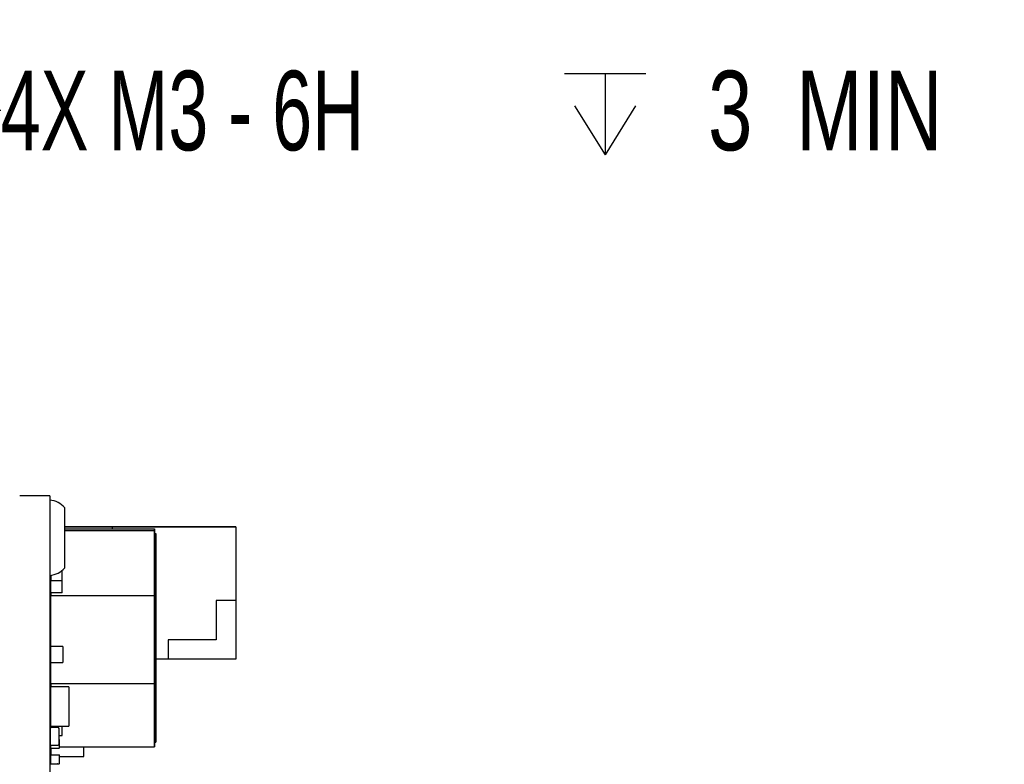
# Paper-space layout 'RJ45 body' of a CAD drawing. Header units: millimetres. Extents: x 5 to 274, y 4 to 211.
# Tile 7 of 20: x 133 to 165, y 117 to 142. Entities that reach past the tile are written whole.
import ezdxf

# ---------------------------------------------------------------- set-up
doc = ezdxf.new("R2010")
doc.units = ezdxf.units.MM
doc.layers.add('DIMENSIONS', color=8, linetype='Continuous')
doc.styles.add('SLDTEXTSTYLE0', font='TXT', dxfattribs={"width": 0.75})
doc.styles.add('SLDTEXTSTYLE5', font='TXT', dxfattribs={"width": 0.675})
doc.dimstyles.new('SLDDIMSTYLE9', dxfattribs={"dimtxt": 2.645833, "dimasz": 3.302, "dimexe": 0, "dimexo": 0.0625, "dimgap": 0.661458, "dimtad": 0, "dimtih": 1, "dimtoh": 1, "dimdec": 6, "dimrnd": 1e-09, "dimzin": 12, "dimdsep": 46, "dimtxsty": 'SLDTEXTSTYLE0', "dimsah": 1, "dimcen": 0, "dimadec": 0, "dimazin": 3, "dimtfac": 1, "dimtofl": 0, "dimtmove": 0, "dimatfit": 3, "dimfxl": 1, "dimfrac": 2, "dimtolj": 1, "dimtzin": 12, "dimarcsym": 0})

# ---------------------------------------------------------------- blocks, each defined once
blk = doc.blocks.new('SW_SYMBOL_HOLE_DEPTH')
at = {"layer": 'DIMENSIONS', "color": 0}
for p, q in [((0, 875), (800, 875)), ((400, 875), (400, 75)), ((100, 555), (400, 75)), ((700, 555), (400, 75))]:
    blk.add_line(p, q, dxfattribs=at)
blk = doc.blocks.new('_D_24')
at = {"layer": 'DIMENSIONS'}
for p, q in [((119.366, 145.197), (130.36, 139.192)), ((130.36, 139.192), (131.917, 139.192))]:
    blk.add_line(p, q, dxfattribs=at)
blk.add_solid([(119.366, 145.197), (122.02, 143.169), (122.507, 144.06)], dxfattribs=at)
at = {"layer": 'DIMENSIONS', "xscale": 0.003379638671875, "yscale": 0.003379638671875, "zscale": 0.003379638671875}
blk.add_blockref('SW_SYMBOL_HOLE_DEPTH', (150.654, 137.457), dxfattribs=at)
at = {"layer": 'DIMENSIONS', "attachment_point": 1}
for s, insert, char_height, style in [('4X M3 - 6H', (131.917, 140.501), 2.6458, 'SLDTEXTSTYLE5'), ('3', (155.429, 140.501), 2.646, 'SLDTEXTSTYLE0'), ('MIN', (158.359, 140.501), 2.6458, 'SLDTEXTSTYLE0')]:
    blk.add_mtext(s, dxfattribs=dict(at, insert=insert, char_height=char_height, style=style))

psp = doc.layouts.new('RJ45 body')

# ---------------------------------------------------------------- linework, layer by layer
at = {"color": 7, "linetype": 'Continuous', "lineweight": 25}
for p, q in [((133.5491738, 126.3718718), (132.5491738, 126.3718718)), ((133.5491738, 126.3718718), (133.5491738, 125.4718718)), ((134.0491738, 123.9718718), (134.0491738, 125.9718718)), ((133.5491738, 125.4718718), (133.5491738, 99.4718718)), ((135.6291765, 125.3323924), (134.0491738, 125.3323923)), ((134.0491738, 125.3323919), (135.6291765, 125.332392)), ((135.6291765, 125.322392), (134.0491738, 125.3223919)), ((134.0491738, 125.2675872), (137.0291793, 125.2675871)), ((134.0491738, 125.2162209), (137.0291792, 125.2162208)), ((139.7291765, 125.3323926), (135.6291765, 125.3323924)), ((135.6291765, 125.3323924), (135.6291765, 125.3323924)), ((135.6291765, 125.332392), (139.7291765, 125.3323921)), ((135.6291765, 125.2675871), (135.6291765, 125.332392)), ((135.6291765, 125.332392), (135.6291765, 125.332392)), ((137.0291792, 125.2162208), (137.029179, 123.0362658)), ((137.029179, 122.9555096), (137.0291792, 125.0671636)), ((137.0291793, 125.2675871), (137.0291792, 125.2162208)), ((137.0291792, 125.0671636), (137.0291793, 125.1163705)), ((137.0791792, 125.0671636), (137.0291792, 125.0671636)), ((137.0291793, 123.1632317), (137.0291793, 125.2675871)), ((137.0291793, 125.1163705), (137.0791793, 125.1163705)), ((137.0791792, 125.0671636), (137.079179, 122.9555096)), ((137.0791793, 125.1163705), (137.0791792, 125.0671636)), ((137.0791793, 123.1216121), (137.0791793, 125.1163705)), ((139.7291765, 125.3323921), (139.7291765, 125.3323926)), ((139.7291765, 125.3323921), (139.7291766, 122.8823921)), ((133.5791766, 123.7249386), (133.5791766, 123.5374601)), ((133.959179, 123.1459923), (133.9591791, 123.8859109)), ((133.5791793, 123.1459923), (133.5791793, 123.5374601)), ((133.9591793, 123.5374601), (133.5791793, 123.5374601)), ((133.959179, 123.1459923), (133.579179, 123.1459923)), ((133.579179, 123.1459923), (133.579179, 123.0362659)), ((137.0291792, 120.2522525), (137.0291793, 123.1632317)), ((137.0791791, 123.17044), (137.0791791, 123.1584501)), ((137.0791791, 123.1198594), (137.0791791, 122.8120471)), ((137.0791792, 120.3330087), (137.0791793, 123.1216121)), ((137.029179, 123.0362658), (133.579179, 123.0362659)), ((133.579179, 121.3533733), (133.579179, 123.0362659)), ((137.029179, 123.0362658), (137.0291789, 120.1252866)), ((137.0291789, 120.1669062), (137.029179, 122.9555096)), ((137.029179, 122.9555096), (137.079179, 122.9555096)), ((137.079179, 122.9555096), (137.0791789, 120.1669062)), ((139.7291766, 122.8823921), (139.0791766, 122.8823921)), ((139.0791766, 122.8823921), (139.0791767, 121.5823921)), ((139.7291766, 122.8823922), (139.7291767, 120.9323922)), ((137.0791792, 121.8683063), (137.0791792, 122.2547109)), ((137.0791792, 121.6803279), (137.0791791, 121.0524735)), ((137.0791791, 121.0761413), (137.0791791, 121.6029293)), ((139.0791767, 121.5823921), (137.4791767, 121.582392)), ((137.4791767, 121.582392), (137.4791767, 120.932392)), ((133.9791783, 121.3533733), (133.5791791, 121.3533733)), ((133.5791791, 120.8293738), (133.5791791, 121.3533733)), ((133.9791783, 121.3533733), (133.9791783, 120.8293738)), ((133.5791789, 120.1252867), (133.579179, 120.8293738)), ((133.5791791, 120.8293738), (133.9791783, 120.8293738)), ((137.0791791, 121.0186348), (137.0791791, 120.3907805)), ((137.0791791, 120.4144482), (137.0791791, 120.9412362)), ((137.4791767, 120.932392), (137.0791791, 120.932392)), ((137.0791791, 120.251991), (137.0791791, 120.907971)), ((137.0791791, 120.8906563), (137.0791791, 120.3317897)), ((139.7291767, 120.9323922), (137.4791767, 120.9323921)), ((133.5791789, 120.1252867), (133.5791789, 120.0118737)), ((133.5791789, 120.1252867), (137.0291789, 120.1252866)), ((137.0291789, 118.1721478), (137.0291789, 120.1669062)), ((137.0291789, 120.1669062), (137.0791789, 120.1669062)), ((137.0291789, 120.1252866), (137.0291789, 118.0209312)), ((137.029179, 118.0722975), (137.0291792, 120.2522525)), ((137.0791789, 120.1669062), (137.0791789, 118.1721478)), ((137.079179, 118.2213547), (137.0791792, 120.3330087)), ((137.079179, 119.7527552), (137.0791791, 120.2795431)), ((137.0791791, 120.3569417), (137.0791791, 119.7290874)), ((137.0791791, 119.5902979), (137.0791791, 120.246278)), ((137.0791791, 120.2289632), (137.0791791, 119.6700966)), ((133.5691785, 119.8521776), (133.5691785, 119.6621776)), ((133.5791791, 118.7118738), (133.5791791, 120.0118737)), ((134.1791779, 120.0118737), (133.5791791, 120.0118737)), ((134.1791779, 120.0118737), (134.1791779, 118.7118738)), ((133.5691785, 119.6621776), (133.5691785, 119.5670391)), ((133.5691785, 119.6621776), (133.5791785, 119.6621776)), ((133.5691785, 119.5670391), (133.5691785, 119.5187793)), ((133.5691785, 119.5670391), (133.5791785, 119.5670391)), ((133.5691785, 119.5187793), (133.5791785, 119.5187793)), ((137.079179, 118.9286048), (137.079179, 119.5845849)), ((137.079179, 119.5672701), (137.079179, 119.0084036)), ((133.5691785, 119.1021433), (133.5691785, 119.0621777)), ((133.5791785, 119.1021433), (133.5691785, 119.1021433)), ((133.5691785, 119.0621776), (133.5691785, 119.0621777)), ((133.5691785, 119.0621777), (133.5791785, 119.0621777)), ((133.5691785, 119.0621776), (133.5691785, 118.8721776)), ((133.5791785, 119.0621776), (133.5691785, 119.0621776)), ((133.5691785, 118.8721776), (133.5691785, 118.651786)), ((133.5591792, 118.6217869), (133.5591792, 118.1217869)), ((133.5591792, 118.1217868), (133.5591792, 118.6217868)), ((133.579179, 118.7118738), (133.579179, 118.6617867)), ((133.5791791, 118.7118738), (134.1791779, 118.7118738)), ((133.6091792, 118.6717869), (133.8091792, 118.6717869)), ((133.8091792, 118.6717868), (133.6091792, 118.6717868)), ((133.8576863, 118.6339136), (133.8576863, 118.6339137)), ((133.8591792, 118.1217868), (133.8591792, 118.6217868)), ((133.9591789, 118.3951596), (133.9591789, 118.7118738)), ((133.8591788, 118.2619585), (133.8691788, 118.2619585)), ((133.8591792, 118.3951596), (133.9591789, 118.3951596)), ((133.8691788, 117.9819585), (133.8691788, 118.2619585)), ((137.0291789, 118.1721478), (137.0791789, 118.1721478)), ((137.0791789, 118.1721478), (137.079179, 118.2213547)), ((133.560672, 118.1096601), (133.560672, 118.10966)), ((133.5691788, 118.0917874), (133.5691788, 117.9819585)), ((133.5791788, 117.9819585), (133.5691788, 117.9819585)), ((133.5791788, 117.9819585), (133.5791788, 117.9719585)), ((133.5791788, 117.9719585), (133.8591788, 117.9719585)), ((133.5791791, 117.9719585), (133.5791791, 117.7519581)), ((133.6091792, 118.0717868), (133.8091792, 118.0717868)), ((133.8591788, 117.9819585), (133.8691788, 117.9819585)), ((133.8591788, 117.9719585), (133.8591788, 117.9819585)), ((133.8691788, 118.0209313), (137.0291789, 118.0209312)), ((134.6791795, 117.6997536), (134.6791795, 118.0209313)), ((137.0291789, 118.0209312), (137.029179, 118.0722975)), ((133.5591792, 117.5017978), (133.5591792, 117.7017978)), ((133.5691788, 117.7419581), (133.5691788, 117.4619581)), ((133.5791788, 117.7419581), (133.5691788, 117.7419581)), ((133.5791788, 117.7519581), (133.8591788, 117.7519581)), ((133.5791788, 117.7419581), (133.5791788, 117.7519581)), ((133.8591788, 117.7419581), (133.8591788, 117.7519581)), ((133.8591788, 117.7419581), (133.8691788, 117.7419581)), ((133.8691788, 117.4619581), (133.8691788, 117.7419581)), ((133.8691788, 117.6997536), (134.6791795, 117.6997536)), ((133.5791788, 117.4619581), (133.5691788, 117.4619581)), ((133.5791788, 117.4619581), (133.5791788, 117.4519581)), ((133.5791788, 117.4519581), (133.8591788, 117.4519581)), ((133.6091792, 117.4517978), (133.6051796, 117.4519581)), ((133.6091792, 117.4517978), (133.8091792, 117.4517978)), ((133.8131789, 117.4519581), (133.8091792, 117.4517978)), ((133.8591788, 117.4619581), (133.8691788, 117.4619581)), ((133.8591788, 117.4519581), (133.8591788, 117.4619581))]:
    psp.add_line(p, q, dxfattribs=at)
at = {"color": 7, "linetype": 'Continuous', "lineweight": 25, "flags": 128}
psp.add_lwpolyline([(133.5591792, 118.1217869), (133.5601399, 118.1120324), (133.560672, 118.1096601)], dxfattribs=at)
at = {"color": 7, "linetype": 'Continuous', "lineweight": 25}
for centre, radius, start, end in [((133.4879263, 125.4743768), 0.75, 41.55407748, 85.31582017), ((133.4879263, 124.4693668), 0.75, 274.68417983, 318.44592252), ((133.5791785, 119.8521777), 0.01, 90, 180), ((133.5791785, 119.8521776), 0.01, 90, 180), ((133.5791785, 119.1021433), 0.01, 90, 180), ((133.5791785, 119.1021433), 0.01, 90, 180), ((133.5791785, 118.8721776), 0.01, 180, 270), ((133.6091792, 118.6217869), 0.05, 90, 179.9999975), ((133.6091792, 118.6217868), 0.05, 90, 179.9999975), ((133.8091792, 118.6217869), 0.05, 14.03626369, 90), ((133.8091792, 118.6217868), 0.05, 359.9999975, 90), ((133.8591788, 118.2619585), 0.01, 0, 90), ((133.8591788, 118.2619585), 0.01, 0, 90), ((133.6091792, 118.1217868), 0.05, 179.9999975, 270), ((133.5791788, 117.9819585), 0.01, 180, 270), ((133.8091792, 118.1217868), 0.05, 270, 0.0000025), ((133.8591788, 117.9819585), 0.01, 270, 0), ((133.6091792, 117.7017978), 0.05, 143.13086103, 179.9999975), ((133.6091792, 117.7017979), 0.05, 143.13086103, 179.9999975), ((133.6091792, 117.5017978), 0.05, 179.9999975, 216.86915566), ((133.5791788, 117.7419581), 0.01, 90, 180), ((133.5791788, 117.7419581), 0.01, 90, 180), ((133.8591788, 117.7419581), 0.01, 0, 90), ((133.8591788, 117.7419581), 0.01, 0, 90), ((133.5791788, 117.4619581), 0.01, 180, 270), ((133.8591788, 117.4619581), 0.01, 270, 0)]:
    psp.add_arc(centre, radius, start, end, dxfattribs=at)
for points, knots in [([(137.0791791, 123.8887507), (137.0791791, 123.8890204), (137.0791791, 123.8903688), (137.0791791, 123.8927198), (137.0791791, 123.8957119), (137.0791791, 123.8985555), (137.0791791, 123.9012517), (137.0791791, 123.9038), (137.0791791, 123.9062004), (137.0791791, 123.9084531), (137.0791791, 123.9105581), (137.0791791, 123.912516), (137.0791791, 123.914327), (137.0791791, 123.9159918), (137.0791791, 123.9175111), (137.0791791, 123.9188855), (137.0791791, 123.9201159), (137.0791791, 123.9212032), (137.0791791, 123.9221484), (137.0791791, 123.9229525), (137.0791791, 123.9236167), (137.0791791, 123.924142), (137.0791791, 123.9245298), (137.0791791, 123.9247812), (137.0791791, 123.9248975), (137.0791791, 123.92488), (137.0791791, 123.9247301), (137.0791791, 123.924449), (137.0791791, 123.9240382), (137.0791791, 123.9234991), (137.0791791, 123.9226109), (137.0791791, 123.9214714), (137.0791791, 123.9200864), (137.0791791, 123.9189263), (137.0791791, 123.9176461), (137.0791791, 123.9162474), (137.0791791, 123.9147313), (137.0791791, 123.9130994), (137.0791791, 123.9113528), (137.0791791, 123.9094931), (137.0791791, 123.9075214), (137.0791791, 123.9054391), (137.0791791, 123.9032475), (137.0791791, 123.9009478), (137.0791791, 123.8985413), (137.0791791, 123.8951919), (137.0791791, 123.8916335), (137.0791791, 123.8878714), (137.0791791, 123.8849491), (137.0791791, 123.8819271), (137.0791791, 123.8788067), (137.0791791, 123.8755889), (137.0791791, 123.8722748), (137.0791791, 123.8688655), (137.0791791, 123.865362), (137.0791791, 123.8605665), (137.0791791, 123.8555867), (137.0791791, 123.8504271), (137.0791791, 123.8464685), (137.0791791, 123.8424219), (137.0791791, 123.8382883), (137.0791791, 123.8340686), (137.0791791, 123.8297638), (137.0791791, 123.8239117), (137.0791791, 123.8178927), (137.0791791, 123.8117119), (137.0791791, 123.806994), (137.0791791, 123.7998089), (137.0791791, 123.7940017), (137.0791791, 123.7898535)], [0, 0, 0, 0, 0.0034841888, 0.0174215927, 0.0313589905, 0.0452963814, 0.0592337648, 0.0731711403, 0.0871085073, 0.1010458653, 0.1149832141, 0.1289205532, 0.1428578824, 0.1567952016, 0.1707325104, 0.1846698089, 0.1986070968, 0.2125443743, 0.2264816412, 0.2404188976, 0.2543561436, 0.2682933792, 0.2822306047, 0.29616782, 0.3101050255, 0.3240422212, 0.3379794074, 0.3519165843, 0.3658537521, 0.379790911, 0.3937280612, 0.4216049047, 0.4355420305, 0.4494791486, 0.4634162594, 0.477353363, 0.4912904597, 0.5052275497, 0.5191646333, 0.5331017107, 0.5470387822, 0.560975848, 0.5749129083, 0.5888499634, 0.6027870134, 0.6167240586, 0.6446001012, 0.6585371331, 0.672474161, 0.686411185, 0.7003482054, 0.7142852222, 0.7282222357, 0.7421592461, 0.7560962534, 0.7700332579, 0.7979089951, 0.8118459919, 0.8257829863, 0.8397199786, 0.8536569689, 0.8675939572, 0.8815309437, 0.8954679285, 0.9233435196, 0.9372804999, 0.9512174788, 0.9651544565, 1, 1, 1, 1]), ([(137.0791791, 122.3847286), (137.0791791, 122.3853343), (137.0791791, 122.3883628), (137.0791791, 122.4011209), (137.0791791, 122.4232091), (137.0791791, 122.448081), (137.0791791, 122.4731622), (137.0791791, 122.4933846), (137.0791791, 122.5188301), (137.0791791, 122.5393131), (137.0791791, 122.5650516), (137.0791791, 122.5857446), (137.0791791, 122.61172), (137.0791791, 122.632583), (137.0791791, 122.6587498), (137.0791791, 122.67975), (137.0791791, 122.7060706), (137.0791791, 122.7271803), (137.0791791, 122.7536225), (137.0791791, 122.7801165), (137.0791791, 122.8066666), (137.0791791, 122.8332499), (137.0791791, 122.8598634), (137.0791791, 122.8865057), (137.0791791, 122.9131614), (137.0791791, 122.9398277), (137.0791791, 122.9664971), (137.0791791, 122.9931605), (137.0791791, 123.0144841), (137.0791791, 123.0411205), (137.0791791, 123.0677359), (137.0791791, 123.094311), (137.0791791, 123.1208461), (137.0791791, 123.1473378), (137.0791791, 123.1737575), (137.0791791, 123.2001118), (137.0791791, 123.2263964), (137.0791791, 123.2525712), (137.0791791, 123.2786496), (137.0791791, 123.3046265), (137.0791791, 123.3304468), (137.0791791, 123.3561324), (137.0791791, 123.3816764), (137.0791791, 123.4070052), (137.0791791, 123.4321506), (137.0791791, 123.4521131), (137.0791791, 123.4768477), (137.0791791, 123.5013534), (137.0791791, 123.5255156), (137.0791791, 123.5493882), (137.0791791, 123.5682443), (137.0791791, 123.5914743), (137.0791791, 123.6097746), (137.0791791, 123.6322529), (137.0791791, 123.6499048), (137.0791791, 123.67151), (137.0791791, 123.6926376), (137.0791791, 123.7130643), (137.0791791, 123.7329164), (137.0791791, 123.7483228), (137.0791791, 123.7669343), (137.0791791, 123.7812916), (137.0791791, 123.7985224), (137.0791791, 123.8117211), (137.0791791, 123.8274396), (137.0791791, 123.8393853), (137.0791791, 123.8534678), (137.0791791, 123.8698883), (137.0791791, 123.88159), (137.0791791, 123.8887507)], [0, 0, 0, 0, 0.00118159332, 0.00590801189, 0.02481633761, 0.04372424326, 0.05317725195, 0.07208469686, 0.08153765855, 0.10044478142, 0.10989770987, 0.12880460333, 0.13825750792, 0.15716423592, 0.16661712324, 0.1855237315, 0.19497660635, 0.21388312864, 0.22333599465, 0.24224245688, 0.26114889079, 0.27060174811, 0.2895081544, 0.30841455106, 0.31786740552, 0.33677379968, 0.35568019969, 0.36513305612, 0.38403947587, 0.39349233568, 0.4123987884, 0.43130527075, 0.44075814, 0.45966467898, 0.47857126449, 0.4880241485, 0.50693081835, 0.52583755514, 0.53529046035, 0.55419731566, 0.57310426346, 0.58255719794, 0.60146430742, 0.62037154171, 0.62982451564, 0.64873196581, 0.65818496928, 0.67709267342, 0.69600056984, 0.7054536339, 0.72436185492, 0.73381496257, 0.75272355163, 0.7621767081, 0.78108570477, 0.79053891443, 0.80944834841, 0.82835808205, 0.83781138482, 0.8567215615, 0.86617491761, 0.88508550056, 0.89453890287, 0.91344981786, 0.92290325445, 0.94181439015, 0.95126784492, 0.97017906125, 1, 1, 1, 1]), ([(137.0791791, 123.7898535), (137.0791791, 123.7894339), (137.0791791, 123.7873361), (137.0791791, 123.7835202), (137.0791791, 123.7783594), (137.0791791, 123.7713785), (137.0791791, 123.7642509), (137.0791791, 123.7569807), (137.0791791, 123.7514578), (137.0791791, 123.7458652), (137.0791791, 123.7383169), (137.0791791, 123.7306328), (137.0791791, 123.7228173), (137.0791791, 123.7168909), (137.0791791, 123.7109006), (137.0791791, 123.7048472), (137.0791791, 123.696693), (137.0791791, 123.6884161), (137.0791791, 123.6800209), (137.0791791, 123.6736663), (137.0791791, 123.6672542), (137.0791791, 123.6586294), (137.0791791, 123.6498932), (137.0791791, 123.6410502), (137.0791791, 123.6343655), (137.0791791, 123.6253835), (137.0791791, 123.6162999), (137.0791791, 123.6071194), (137.0791791, 123.6001865), (137.0791791, 123.5908803), (137.0791791, 123.5814824), (137.0791791, 123.5719977), (137.0791791, 123.5648418), (137.0791791, 123.555245), (137.0791791, 123.5455669), (137.0791791, 123.5358124), (137.0791791, 123.5284593), (137.0791791, 123.5186067), (137.0791791, 123.5086832), (137.0791791, 123.4986939), (137.0791791, 123.488662), (137.0791791, 123.4785677), (137.0791791, 123.4684163), (137.0791791, 123.4607751), (137.0791791, 123.4505512), (137.0791791, 123.4402757), (137.0791791, 123.4299537), (137.0791791, 123.4196018), (137.0791791, 123.4092069), (137.0791791, 123.398774), (137.0791791, 123.3883169), (137.0791791, 123.3778251), (137.0791791, 123.3646732), (137.0791791, 123.3541232), (137.0791791, 123.3435497), (137.0791791, 123.3329614), (137.0791791, 123.3223526), (137.0791791, 123.3090718), (137.0791791, 123.2984325), (137.0791791, 123.287783), (137.0791791, 123.2771277), (137.0791791, 123.266465), (137.0791791, 123.2531326), (137.0791791, 123.2424647), (137.0791791, 123.2291321), (137.0791791, 123.2184688), (137.0791791, 123.2051483), (137.0791791, 123.1900142), (137.0791791, 123.1775704), (137.0791791, 123.17044)], [0, 0, 0, 0, 0.0028756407, 0.0143784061, 0.0258811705, 0.0373839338, 0.0603907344, 0.0718934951, 0.0833962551, 0.0948990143, 0.1064017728, 0.1294085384, 0.1409112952, 0.1524140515, 0.1639168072, 0.1754195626, 0.1869223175, 0.2099290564, 0.2214318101, 0.2329345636, 0.2444373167, 0.2559400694, 0.2789467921, 0.290449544, 0.3019522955, 0.3134550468, 0.3364617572, 0.3479645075, 0.3594672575, 0.3709700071, 0.3939767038, 0.4054794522, 0.4169822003, 0.4284849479, 0.4514916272, 0.4629943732, 0.4744971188, 0.4859998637, 0.5090065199, 0.5205092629, 0.532012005, 0.5550186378, 0.5665213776, 0.5780241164, 0.5895268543, 0.6125334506, 0.6240361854, 0.6355389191, 0.6585454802, 0.6700482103, 0.6815509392, 0.7045574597, 0.7160601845, 0.7390666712, 0.7505693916, 0.7620721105, 0.785078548, 0.796581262, 0.8195876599, 0.8310903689, 0.842593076, 0.865599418, 0.8771021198, 0.9001084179, 0.9116111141, 0.9346173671, 0.9461200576, 0.9691262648, 1, 1, 1, 1]), ([(137.0791791, 123.1584501), (137.0791791, 123.1591092), (137.0791791, 123.1624051), (137.0791791, 123.1709883), (137.0791791, 123.1842335), (137.0791791, 123.1975202), (137.0791791, 123.208166), (137.0791791, 123.218821), (137.0791791, 123.2294867), (137.0791791, 123.2428215), (137.0791791, 123.253489), (137.0791791, 123.2641474), (137.0791791, 123.2747979), (137.0791791, 123.2854333), (137.0791791, 123.2986978), (137.0791791, 123.3092828), (137.0791791, 123.3198321), (137.0791791, 123.3303553), (137.0791791, 123.3408362), (137.0791791, 123.3512646), (137.0791791, 123.3616556), (137.0791791, 123.3719868), (137.0791791, 123.3822469), (137.0791791, 123.3924569), (137.0791791, 123.4025873), (137.0791791, 123.4126255), (137.0791791, 123.4225989), (137.0791791, 123.4324697), (137.0791791, 123.4422233), (137.0791791, 123.4518946), (137.0791791, 123.4614362), (137.0791791, 123.4708302), (137.0791791, 123.4777979), (137.0791791, 123.4869793), (137.0791791, 123.4959886), (137.0791791, 123.504803), (137.0791791, 123.511311), (137.0791791, 123.5177109), (137.0791791, 123.5260926), (137.0791791, 123.5342346), (137.0791791, 123.5421068), (137.0791791, 123.5478689), (137.0791791, 123.5534819), (137.0791791, 123.5589379), (137.0791791, 123.5642287), (137.0791791, 123.5710525), (137.0791791, 123.5775135), (137.0791791, 123.5835726), (137.0791791, 123.5879074), (137.0791791, 123.5920243), (137.0791791, 123.5959145), (137.0791791, 123.5995694), (137.0791791, 123.6029808), (137.0791791, 123.6071947), (137.0791791, 123.610892), (137.0791791, 123.6140449), (137.0791791, 123.6161332), (137.0791791, 123.6179414), (137.0791791, 123.6194667), (137.0791791, 123.6207075), (137.0791791, 123.6219818), (137.0791791, 123.6226862), (137.0791791, 123.622829), (137.0791791, 123.6226597), (137.0791791, 123.6222183), (137.0791791, 123.6212765), (137.0791791, 123.6198032), (137.0791791, 123.6171528), (137.0791791, 123.6148273), (137.0791791, 123.61317)], [0, 0, 0, 0, 0.0029500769, 0.0147507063, 0.0383540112, 0.0619572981, 0.0737579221, 0.0855585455, 0.1091618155, 0.1209624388, 0.1445657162, 0.1563663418, 0.1681669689, 0.1917702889, 0.2035709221, 0.2271743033, 0.2389749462, 0.2507755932, 0.2743791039, 0.2861797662, 0.2979804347, 0.3215841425, 0.3333848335, 0.3451855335, 0.3687895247, 0.3805902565, 0.3923910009, 0.4159953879, 0.4277961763, 0.4395969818, 0.4632019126, 0.4750027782, 0.486803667, 0.4986045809, 0.5222104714, 0.5340114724, 0.5458125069, 0.5576135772, 0.5694146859, 0.5930222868, 0.6048235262, 0.6166248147, 0.6284261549, 0.6402275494, 0.6520290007, 0.663830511, 0.6874415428, 0.69924324, 0.711045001, 0.7228468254, 0.7346487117, 0.7464506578, 0.7582526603, 0.7700547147, 0.7936699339, 0.8054721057, 0.8172743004, 0.8290765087, 0.8408787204, 0.8526809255, 0.8644831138, 0.8880986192, 0.8999006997, 0.9117027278, 0.9235046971, 0.9353066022, 0.9589194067, 0.9707210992, 1, 1, 1, 1]), ([(137.0791791, 123.61317), (137.0791791, 123.6129892), (137.0791791, 123.6120854), (137.0791791, 123.609558), (137.0791791, 123.6050938), (137.0791791, 123.598815), (137.0791791, 123.5916553), (137.0791791, 123.5849899), (137.0791791, 123.5778348), (137.0791791, 123.5702047), (137.0791791, 123.5619909), (137.0791791, 123.553378), (137.0791791, 123.544382), (137.0791791, 123.5349243), (137.0791791, 123.5251558), (137.0791791, 123.5150903), (137.0791791, 123.5025874), (137.0791791, 123.4897046), (137.0791791, 123.4786861), (137.0791791, 123.4674789), (137.0791791, 123.4560919), (137.0791791, 123.4421716), (137.0791791, 123.4280226), (137.0791791, 123.4136693), (137.0791791, 123.399133), (137.0791791, 123.3844329), (137.0791791, 123.3695858), (137.0791791, 123.3546069), (137.0791791, 123.3395096), (137.0791791, 123.3243059), (137.0791791, 123.3090065), (137.0791791, 123.2936209), (137.0791791, 123.2781579), (137.0791791, 123.2626252), (137.0791791, 123.2470298), (137.0791791, 123.2313781), (137.0791791, 123.2104411), (137.0791791, 123.1894125), (137.0791791, 123.1683135), (137.0791791, 123.1524579), (137.0791791, 123.1365743), (137.0791791, 123.1206661), (137.0791791, 123.1047367), (137.0791791, 123.0834728), (137.0791791, 123.0621775), (137.0791791, 123.0408635), (137.0791791, 123.0248709), (137.0791791, 123.0088734), (137.0791791, 122.9928732), (137.0791791, 122.9715388), (137.0791791, 122.9502071), (137.0791791, 122.9288888), (137.0791791, 122.9129087), (137.0791791, 122.8969391), (137.0791791, 122.8809823), (137.0791791, 122.859726), (137.0791791, 122.8385033), (137.0791791, 122.8173255), (137.0791791, 122.8014669), (137.0791791, 122.7856354), (137.0791791, 122.7698338), (137.0791791, 122.7488082), (137.0791791, 122.7278532), (137.0791791, 122.7069844), (137.0791791, 122.6913797), (137.0791791, 122.6758249), (137.0791791, 122.6603269), (137.0791791, 122.6371324), (137.0791791, 122.6192778), (137.0791791, 122.6065174)], [0, 0, 0, 0, 0.00178224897, 0.0089120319, 0.02317666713, 0.03744123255, 0.05170560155, 0.06596966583, 0.0730993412, 0.08736280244, 0.10162580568, 0.10875533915, 0.1230176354, 0.13727947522, 0.14440886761, 0.15867007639, 0.17293090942, 0.18719140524, 0.2014516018, 0.2085808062, 0.22284062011, 0.23710021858, 0.25135962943, 0.26561887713, 0.27987798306, 0.29413696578, 0.30839584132, 0.32265462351, 0.33691332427, 0.35117195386, 0.36543052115, 0.37968903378, 0.39394749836, 0.40820592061, 0.42246430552, 0.43672265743, 0.45098098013, 0.47949996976, 0.49375822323, 0.50801645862, 0.52227467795, 0.53653288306, 0.55079107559, 0.565049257, 0.59356728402, 0.60782543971, 0.62208358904, 0.63634173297, 0.65059987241, 0.66485800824, 0.69337574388, 0.70763387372, 0.72189200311, 0.73615013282, 0.75040826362, 0.76466639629, 0.79318416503, 0.80744230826, 0.82170045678, 0.83595861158, 0.85021677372, 0.86447494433, 0.89299309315, 0.90725129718, 0.9215095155, 0.93576774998, 0.95002600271, 0.96428427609, 1, 1, 1, 1]), ([(137.0791791, 122.1811678), (137.0791791, 122.1815903), (137.0791791, 122.183703), (137.0791791, 122.1893178), (137.0791791, 122.196515), (137.0791791, 122.2039581), (137.0791791, 122.2115508), (137.0791791, 122.2193514), (137.0791791, 122.2273282), (137.0791791, 122.2354146), (137.0791791, 122.2436544), (137.0791791, 122.2541202), (137.0791791, 122.2626179), (137.0791791, 122.2733773), (137.0791791, 122.2842665), (137.0791791, 122.2953098), (137.0791791, 122.3064566), (137.0791791, 122.3177021), (137.0791791, 122.3290667), (137.0791791, 122.3405124), (137.0791791, 122.352036), (137.0791791, 122.3659784), (137.0791791, 122.3800258), (137.0791791, 122.3918129), (137.0791791, 122.4036564), (137.0791791, 122.4155544), (137.0791791, 122.4299133), (137.0791791, 122.4443483), (137.0791791, 122.4588548), (137.0791791, 122.4734286), (137.0791791, 122.488066), (137.0791791, 122.5027635), (137.0791791, 122.5175182), (137.0791791, 122.5323272), (137.0791791, 122.547188), (137.0791791, 122.5620983), (137.0791791, 122.5770558), (137.0791791, 122.5920587), (137.0791791, 122.6071051), (137.0791791, 122.6221933), (137.0791791, 122.6373219), (137.0791791, 122.6524893), (137.0791791, 122.6676944), (137.0791791, 122.6829357), (137.0791791, 122.6982121), (137.0791791, 122.7135227), (137.0791791, 122.7288663), (137.0791791, 122.744242), (137.0791791, 122.7647846), (137.0791791, 122.7853883), (137.0791791, 122.8060493), (137.0791791, 122.8215729), (137.0791791, 122.8371239), (137.0791791, 122.8527016), (137.0791791, 122.8683053), (137.0791791, 122.8839344), (137.0791791, 122.8995883), (137.0791791, 122.9152664), (137.0791791, 122.930968), (137.0791791, 122.9466927), (137.0791791, 122.9624396), (137.0791791, 122.9782084), (137.0791791, 122.9992618), (137.0791791, 123.0203566), (137.0791791, 123.0414892), (137.0791791, 123.0573569), (137.0791791, 123.0732426), (137.0791791, 123.0940654), (137.0791791, 123.1096177), (137.0791791, 123.1198594)], [0, 0, 0, 0, 0.0019514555, 0.0097578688, 0.0253736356, 0.0331798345, 0.0409859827, 0.0566000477, 0.0644060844, 0.0722120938, 0.0878252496, 0.0956311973, 0.1112439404, 0.1190498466, 0.1346623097, 0.150274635, 0.1580804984, 0.1736926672, 0.1893047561, 0.1971105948, 0.2127225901, 0.2283345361, 0.243946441, 0.2595583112, 0.2673641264, 0.2829759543, 0.298587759, 0.3141995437, 0.3298113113, 0.3454230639, 0.3610348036, 0.3766465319, 0.3922582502, 0.4078699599, 0.4234816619, 0.4390933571, 0.4547050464, 0.4703167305, 0.48592841, 0.5015400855, 0.5171517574, 0.5327634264, 0.5483750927, 0.5639867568, 0.579598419, 0.5952100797, 0.6108217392, 0.6264333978, 0.6420450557, 0.6732689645, 0.6888806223, 0.7044922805, 0.7201039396, 0.7357155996, 0.751327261, 0.7669389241, 0.782550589, 0.7981622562, 0.8137739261, 0.8293855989, 0.8449972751, 0.8606089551, 0.8762206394, 0.9074448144, 0.9230565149, 0.938668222, 0.9542799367, 0.9698916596, 1, 1, 1, 1]), ([(137.0791791, 122.8120471), (137.0791791, 122.8113928), (137.0791791, 122.8081217), (137.0791791, 122.7943884), (137.0791791, 122.7761048), (137.0791791, 122.7552518), (137.0791791, 122.739634), (137.0791791, 122.7240391), (137.0791791, 122.7084682), (137.0791791, 122.6929222), (137.0791791, 122.6774024), (137.0791791, 122.6619097), (137.0791791, 122.6464455), (137.0791791, 122.6310109), (137.0791791, 122.6156071), (137.0791791, 122.6002356), (137.0791791, 122.5848977), (137.0791791, 122.5695949), (137.0791791, 122.5543286), (137.0791791, 122.5391003), (137.0791791, 122.5239118), (137.0791791, 122.5087647), (137.0791791, 122.4936607), (137.0791791, 122.4786017), (137.0791791, 122.4635895), (137.0791791, 122.4486263), (137.0791791, 122.4361994), (137.0791791, 122.4238057), (137.0791791, 122.4114459), (137.0791791, 122.3966706), (137.0791791, 122.3819542), (137.0791791, 122.3672993), (137.0791791, 122.3551402), (137.0791791, 122.343023), (137.0791791, 122.3309482), (137.0791791, 122.3165297), (137.0791791, 122.304576), (137.0791791, 122.2926706), (137.0791791, 122.2808146), (137.0791791, 122.2666696), (137.0791791, 122.2549537), (137.0791791, 122.2432937), (137.0791791, 122.2316909), (137.0791791, 122.2201674), (137.0791791, 122.2087062), (137.0791791, 122.1973083), (137.0791791, 122.1859987), (137.0791791, 122.1747582), (137.0791791, 122.1658221), (137.0791791, 122.1547255), (137.0791791, 122.1437038), (137.0791791, 122.1327864), (137.0791791, 122.1219507), (137.0791791, 122.1133486), (137.0791791, 122.102683), (137.0791791, 122.0921057), (137.0791791, 122.0816516), (137.0791791, 122.0712937), (137.0791791, 122.0630859), (137.0791791, 122.0529284), (137.0791791, 122.0448857), (137.0791791, 122.034941), (137.0791791, 122.0270737), (137.0791791, 122.0173548), (137.0791791, 122.0096737), (137.0791791, 122.000194), (137.0791791, 121.9927124), (137.0791791, 121.9812979), (137.0791791, 121.9737931), (137.0791791, 121.968083)], [0, 0, 0, 0, 0.0020932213, 0.0104661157, 0.0439582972, 0.0607041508, 0.0774500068, 0.0941958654, 0.1109417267, 0.1276875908, 0.1444334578, 0.1611793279, 0.1779252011, 0.1946710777, 0.2114169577, 0.2281628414, 0.2449087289, 0.2616546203, 0.2784005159, 0.2951464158, 0.3118923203, 0.3286382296, 0.3453841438, 0.3621300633, 0.3788759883, 0.395621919, 0.4123678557, 0.420740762, 0.4374867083, 0.4542326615, 0.4709786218, 0.4877245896, 0.5044705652, 0.5128434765, 0.5295894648, 0.5463354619, 0.5630814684, 0.5714543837, 0.5882004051, 0.6049464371, 0.6216924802, 0.6300654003, 0.6468114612, 0.6635575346, 0.6719304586, 0.6886765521, 0.7054226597, 0.7137955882, 0.7305417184, 0.7389146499, 0.7556608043, 0.7724069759, 0.7807799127, 0.7975261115, 0.8058990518, 0.8226452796, 0.8393915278, 0.8477644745, 0.8645107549, 0.8728837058, 0.8896300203, 0.8980029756, 0.9147493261, 0.9231222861, 0.9398686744, 0.9482416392, 0.9649880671, 0.9733610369, 1, 1, 1, 1]), ([(137.0791791, 122.6065174), (137.0791791, 122.605883), (137.0791791, 122.6027113), (137.0791791, 122.58941), (137.0791791, 122.5667373), (137.0791791, 122.541806), (137.0791791, 122.5170893), (137.0791791, 122.4974939), (137.0791791, 122.4732451), (137.0791791, 122.4540489), (137.0791791, 122.4350762), (137.0791791, 122.4162577), (137.0791791, 122.3976794), (137.0791791, 122.3793644), (137.0791791, 122.3612315), (137.0791791, 122.3433814), (137.0791791, 122.3258412), (137.0791791, 122.312847), (137.0791791, 122.2957436), (137.0791791, 122.2789864), (137.0791791, 122.262608), (137.0791791, 122.246491), (137.0791791, 122.2307809), (137.0791791, 122.215515), (137.0791791, 122.2042965), (137.0791791, 122.1933174), (137.0791791, 122.1790101), (137.0791791, 122.1652192), (137.0791791, 122.1519909), (137.0791791, 122.1423615), (137.0791791, 122.1330345), (137.0791791, 122.1210164), (137.0791791, 122.109648), (137.0791791, 122.0989822), (137.0791791, 122.0913459), (137.0791791, 122.0840846), (137.0791791, 122.0772104), (137.0791791, 122.0707357), (137.0791791, 122.0626505), (137.0791791, 122.0554108), (137.0791791, 122.0490649), (137.0791791, 122.044762), (137.0791791, 122.0409246), (137.0791791, 122.0375616), (137.0791791, 122.0346804), (137.0791791, 122.0322879), (137.0791791, 122.0297561), (137.0791791, 122.0282212), (137.0791791, 122.0276926), (137.0791791, 122.0277984), (137.0791791, 122.0284051), (137.0791791, 122.0295098), (137.0791791, 122.0316411), (137.0791791, 122.0347502), (137.0791791, 122.0388055), (137.0791791, 122.0423103), (137.0791791, 122.046269), (137.0791791, 122.0521384), (137.0791791, 122.0588723), (137.0791791, 122.0664183), (137.0791791, 122.0744887), (137.0791791, 122.0833217), (137.0791791, 122.0928608), (137.0791791, 122.1028536), (137.0791791, 122.1135036), (137.0791791, 122.1275663), (137.0791791, 122.1394076), (137.0791791, 122.1579369), (137.0791791, 122.1712083), (137.0791791, 122.1811678)], [0, 0, 0, 0, 0.0014767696, 0.0073838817, 0.0310145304, 0.0546452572, 0.0664597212, 0.0900905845, 0.1019050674, 0.1255360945, 0.1373506, 0.149165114, 0.1727964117, 0.1846109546, 0.1964255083, 0.2200571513, 0.2318717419, 0.2436863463, 0.2555009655, 0.2791331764, 0.2909478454, 0.302762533, 0.3263953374, 0.3382100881, 0.3500248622, 0.3618396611, 0.3736544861, 0.3972884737, 0.4091033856, 0.4209183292, 0.432733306, 0.4445483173, 0.468183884, 0.4799990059, 0.4918141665, 0.5036293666, 0.5154446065, 0.5272598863, 0.5390752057, 0.5627132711, 0.5745287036, 0.5863441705, 0.598159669, 0.6099751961, 0.6217907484, 0.6336063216, 0.6454219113, 0.669061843, 0.6808774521, 0.6926930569, 0.704508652, 0.7163242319, 0.7281397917, 0.7517790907, 0.7635945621, 0.7754099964, 0.7872253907, 0.7990407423, 0.8226781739, 0.8344933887, 0.8463085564, 0.8699444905, 0.8817595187, 0.8935745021, 0.9172089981, 0.9290238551, 0.9526573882, 0.9644721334, 1, 1, 1, 1]), ([(137.0791791, 121.968083), (137.0791791, 121.9676386), (137.0791791, 121.9654165), (137.0791791, 121.9561347), (137.0791791, 121.9440058), (137.0791791, 121.9271297), (137.0791791, 121.9107094), (137.0791791, 121.8949237), (137.0791791, 121.8796335), (137.0791791, 121.8648469), (137.0791791, 121.8507588), (137.0791791, 121.8372149), (137.0791791, 121.8242235), (137.0791791, 121.8119965), (137.0791791, 121.8003634), (137.0791791, 121.7915388), (137.0791791, 121.7811316), (137.0791791, 121.7733114), (137.0791791, 121.764189), (137.0791791, 121.7557275), (137.0791791, 121.7481732), (137.0791791, 121.7413176), (137.0791791, 121.7363983), (137.0791791, 121.730973), (137.0791791, 121.7272174), (137.0791791, 121.723269), (137.0791791, 121.7207119), (137.0791791, 121.7182805), (137.0791791, 121.7166186), (137.0791791, 121.7159958), (137.0791791, 121.7161589), (137.0791791, 121.7169201), (137.0791791, 121.7186631), (137.0791791, 121.7206914), (137.0791791, 121.7240176), (137.0791791, 121.7273107), (137.0791791, 121.7322112), (137.0791791, 121.737893), (137.0791791, 121.7446038), (137.0791791, 121.7520732), (137.0791791, 121.7586511), (137.0791791, 121.7676089), (137.0791791, 121.7772949), (137.0791791, 121.7879251), (137.0791791, 121.7992409), (137.0791791, 121.8088344), (137.0791791, 121.821477), (137.0791791, 121.8347599), (137.0791791, 121.8516813), (137.0791791, 121.8665663), (137.0791791, 121.8820109), (137.0791791, 121.8980041), (137.0791791, 121.9180289), (137.0791791, 121.935375), (137.0791791, 121.9531875), (137.0791791, 121.9714557), (137.0791791, 121.9940639), (137.0791791, 122.0173192), (137.0791791, 122.0411831), (137.0791791, 122.0656189), (137.0791791, 122.0905914), (137.0791791, 122.1160669), (137.0791791, 122.1420135), (137.0791791, 122.168401), (137.0791791, 122.1952004), (137.0791791, 122.2223854), (137.0791791, 122.2499281), (137.0791791, 122.2778131), (137.0791791, 122.3223245), (137.0791791, 122.358342), (137.0791791, 122.3847286)], [0, 0, 0, 0, 0.0010764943, 0.005382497, 0.022608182, 0.0312203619, 0.0484461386, 0.0656719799, 0.0742841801, 0.0915101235, 0.1087361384, 0.117348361, 0.1345744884, 0.1518006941, 0.1604129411, 0.1776392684, 0.1862515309, 0.203477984, 0.2120902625, 0.229316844, 0.2465435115, 0.2551558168, 0.2723826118, 0.2809949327, 0.2982218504, 0.3068341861, 0.3240612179, 0.332673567, 0.3499006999, 0.3671278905, 0.3757402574, 0.3929675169, 0.4015798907, 0.4188071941, 0.4274195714, 0.4446468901, 0.4532592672, 0.47048657, 0.4877138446, 0.4963262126, 0.5135534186, 0.5221657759, 0.5393928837, 0.556619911, 0.565232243, 0.5824591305, 0.5910714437, 0.608298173, 0.6255247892, 0.6427512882, 0.651363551, 0.6685898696, 0.685816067, 0.7030421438, 0.711654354, 0.7288802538, 0.7461060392, 0.7633317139, 0.7805572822, 0.7977827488, 0.8150081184, 0.8322333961, 0.8494585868, 0.8666836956, 0.8839087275, 0.901133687, 0.918358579, 0.9355834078, 0.9528081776, 1, 1, 1, 1]), ([(137.0791791, 120.3317897), (137.0791791, 120.3266319), (137.0791791, 120.3174553), (137.0791791, 120.2989243), (137.0791791, 120.2741321), (137.0791791, 120.2562537), (137.0791791, 120.2443239)], [0, 0, 0, 0, 0.1401693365, 0.2493849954, 0.4991360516, 1, 1, 1, 1]), ([(137.0791791, 120.2443239), (137.0791791, 120.2285163), (137.0791791, 120.2106685), (137.0791791, 120.2041941), (137.0791791, 120.2047931), (137.0791791, 120.2064923), (137.0791791, 120.2111247), (137.0791791, 120.2260823), (137.0791791, 120.2406486), (137.0791791, 120.251991)], [0, 0, 0, 0, 0.4988367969, 0.5632177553, 0.5919864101, 0.6200337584, 0.6791032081, 0.7501276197, 1, 1, 1, 1]), ([(137.0791791, 119.6700966), (137.0791791, 119.6649388), (137.0791791, 119.6557622), (137.0791791, 119.6372312), (137.0791791, 119.612439), (137.0791791, 119.5945606), (137.0791791, 119.5826308)], [0, 0, 0, 0, 0.1401693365, 0.2493849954, 0.4991360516, 1, 1, 1, 1]), ([(137.0791791, 119.5826308), (137.0791791, 119.5668232), (137.0791791, 119.5489754), (137.0791791, 119.542501), (137.0791791, 119.5431), (137.0791791, 119.5447992), (137.0791791, 119.5494316), (137.0791791, 119.5643892), (137.0791791, 119.5789555), (137.0791791, 119.5902979)], [0, 0, 0, 0, 0.4988367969, 0.5632177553, 0.59198641, 0.6200337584, 0.6791032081, 0.7501276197, 1, 1, 1, 1]), ([(137.079179, 119.0084036), (137.079179, 119.0032458), (137.079179, 118.9940692), (137.079179, 118.9755381), (137.079179, 118.950746), (137.079179, 118.9328675), (137.079179, 118.9209377)], [0, 0, 0, 0, 0.1401693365, 0.2493849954, 0.4991360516, 1, 1, 1, 1]), ([(137.079179, 118.9209377), (137.079179, 118.9051301), (137.079179, 118.8872823), (137.079179, 118.880808), (137.079179, 118.8814069), (137.079179, 118.8831061), (137.079179, 118.8877385), (137.079179, 118.9026961), (137.079179, 118.9172625), (137.079179, 118.9286048)], [0, 0, 0, 0, 0.4988367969, 0.5632177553, 0.59198641, 0.6200337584, 0.6791032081, 0.7501276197, 1, 1, 1, 1])]:
    psp.add_open_spline(points, degree=3, knots=knots, dxfattribs=at)

# ---------------------------------------------------------------- dimensions: what is measured, and where the dimension line sits
at = {"layer": 'DIMENSIONS'}
dim = psp.add_diameter_dim_2p(p1=(116.7327468, 146.6354304), p2=(119.3656008, 145.1973484), text='4X M3 - 6H {\\fGDT;x} 3\\P', dimstyle='SLDDIMSTYLE9', override={"dimpost": '<>'}, dxfattribs=at)
dim.commit()
dim.dimension.update_dxf_attribs({"geometry": '_D_24', "text_midpoint": (148.456659, 139.1920528), "dimtype": 163})

doc.saveas('drawing.dxf')
